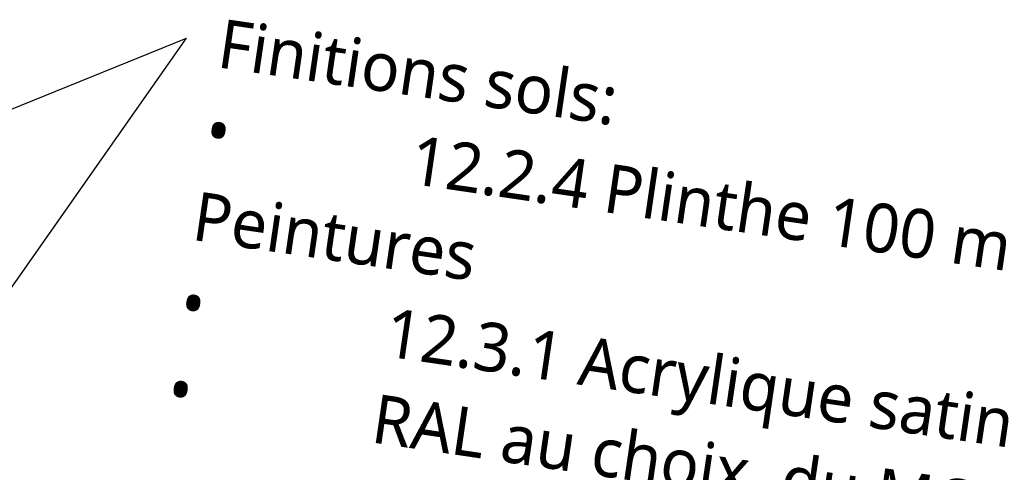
# Model space of a CAD drawing. Header units: centimetres. Extents: x -2631 to 3067, y -3659 to 381.
# Tile 124 of 149: x -564 to -261, y -1406 to -1267. Entities that reach past the tile are written whole.
import ezdxf

# ---------------------------------------------------------------- set-up
doc = ezdxf.new("R2010")
doc.units = ezdxf.units.CM
doc.layers.add('TITRARCHI-1', color=1, linetype='Continuous', lineweight=30, true_color=0xff0000)
doc.styles.add('Trebuchet MS', font='trebuc.ttf', dxfattribs={"height": 15})
doc.styles.add('Trebuchet MS_B', font='trebuc.ttf', dxfattribs={"height": 15})

msp = doc.modelspace()

# ---------------------------------------------------------------- linework, layer by layer
at = {"layer": 'TITRARCHI-1'}
for p in [(-1137.57, -1526.5), (-758.8, -1623.1)]:
    msp.add_line(p, (-512.55, -1273.08), dxfattribs=at)

# ---------------------------------------------------------------- texts
at = {"layer": 'TITRARCHI-1', "char_height": 15, "attachment_point": 1, "rotation": 351.6689}
for s, insert, width, style in [('Finitions sols:', (-501.41, -1267.13), 165.5485, 'Trebuchet MS_B'), ('•', (-505.29, -1293.64), 76.962, 'Trebuchet MS'), ('12.2.4 Plinthe 100 mm', (-442.46, -1302.84), 261.3501, 'Trebuchet MS'), ('Peintures', (-509.17, -1320.15), 115.0422, 'Trebuchet MS_B'), ('•', (-513.05, -1346.65), 76.962, 'Trebuchet MS'), ('12.3.1 Acrylique satinée', (-450.22, -1355.85), 280.5906, 'Trebuchet MS'), ('•', (-516.93, -1373.16), 76.962, 'Trebuchet MS'), ('RAL au choix  du MOA', (-454.1, -1382.36), 248.1223, 'Trebuchet MS')]:
    msp.add_mtext(s, dxfattribs=dict(at, insert=insert, width=width, style=style))

doc.saveas('drawing.dxf')
